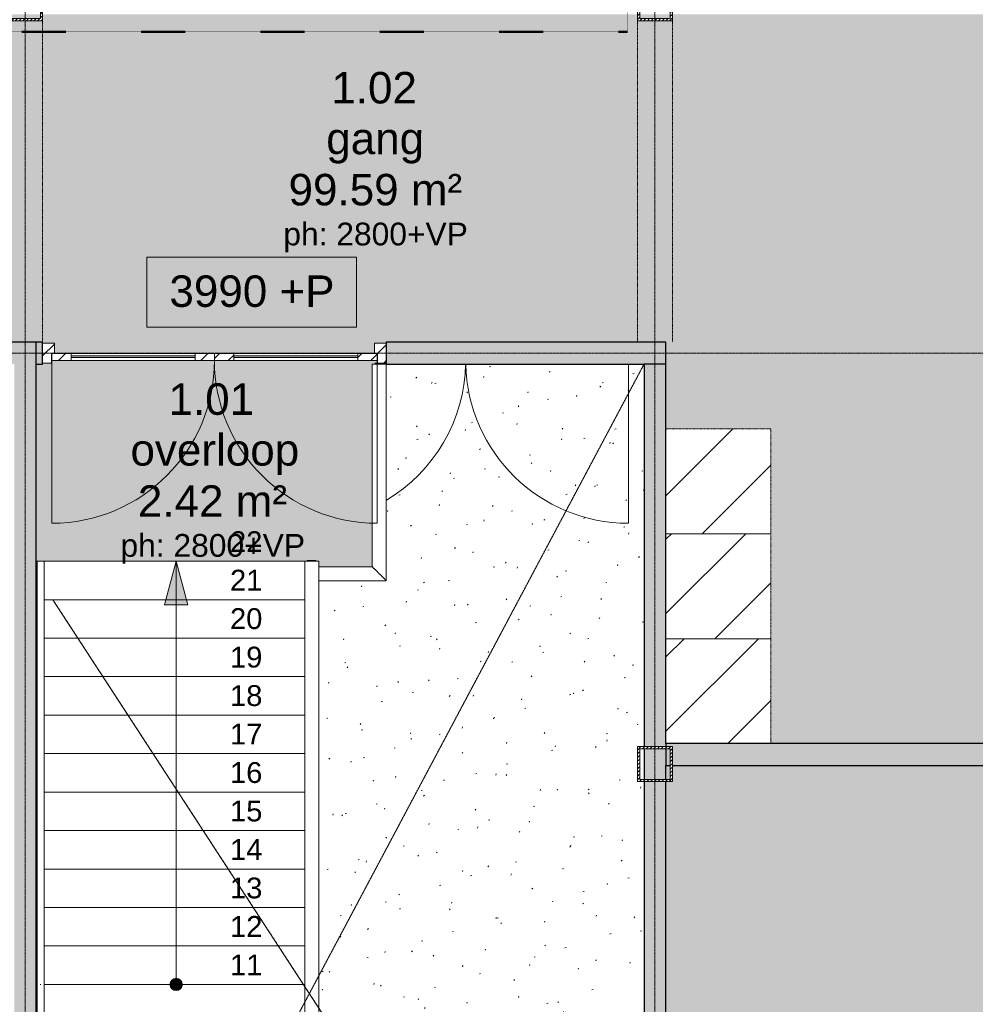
# Model space of a CAD drawing. Header units: millimetres. Extents: x -8912 to 113501, y 3237 to 48799.
# Tile 37 of 137: x 57783 to 63245, y 14376 to 20006. Entities that reach past the tile are written whole.
import ezdxf

# ---------------------------------------------------------------- set-up
doc = ezdxf.new("R2010")
doc.units = ezdxf.units.MM
for name, pattern in [('Hidden', [7.14375, 4.7625, -2.38125]), ('THO_brandwerende scheiding 30 min', [1.9, 0.7, -1.2]), ('THO_hhidden', [2.5, 1.5, -1]), ('THO_stramienlijn', [20, 17, -1.5, 0, -1.5])]:
    doc.linetypes.add(name, pattern=pattern)
for name, color, linetype, lineweight in [('A-AREA-IDEN', 7, 'Continuous', 13), ('A-AREA-PATT', 7, 'Continuous', 13), ('A-DETL-GENF', 7, 'Continuous', 13), ('A-DOOR', 7, 'Continuous', 13), ('A-FLOR-HRAL', 7, 'Continuous', 13), ('A-GENM', 7, 'Continuous', 13), ('A-WALL', 7, 'Continuous', 25), ('A-WALL-PATT', 7, 'Continuous', 25), ('G-ANNO-DIMS', 7, 'Continuous', 13), ('I-WALL', 7, 'Continuous', 18), ('S-COLS', 7, 'Continuous', 13), ('S-GRID', 7, 'Continuous', 13), ('S-STRS', 7, 'Continuous', 13), ('S-STRS-ANNO', 7, 'Continuous', 13)]:
    doc.layers.add(name, color=color, linetype=linetype, lineweight=lineweight)
doc.layers.add('A-DETL', color=7, linetype='Continuous', lineweight=13, true_color=0x00a600)
doc.layers.add('A-DETL-MBND', color=9, linetype='Continuous', lineweight=13, true_color=0x808080)
doc.styles.add('Arial', font='arial.ttf', dxfattribs={"height": 119.0625})
doc.styles.add('Arial_2', font='arial.ttf', dxfattribs={"height": 180})
doc.styles.add('Arial_5', font='arial.ttf', dxfattribs={"height": 130})
pattern_1 = [(225, (34781.636, 18043), (45.25483, -45.25483), [])]

# ---------------------------------------------------------------- blocks, each defined once
blk = doc.blocks.new('NLRS_33_GM_WPB_vloeropening schacht rechthoek met hap_gen_tho - 3475x6537_5-2434468-01 1e verdieping _plotview_')
at = {"layer": 'A-GENM'}
for p, q in [((0, 0), (3475, 6537.5)), ((3475, 0), (96, 5190))]:
    blk.add_line(p, q, dxfattribs=at)
at = {"layer": 'A-GENM', "linetype": 'THO_hhidden'}
for p, q in [((0, 0), (3475, 6537.5)), ((96, 5190), (3475, 0))]:
    blk.add_line(p, q, dxfattribs=at)
blk = doc.blocks.new('NLRS_32_DO_UN_deur_gen_tho - deur met glasvlak_ linksdraaiend-1905430-01 1e verdieping _plotview_')
at = {"layer": 'A-DETL-MBND'}
blk.add_arc((465, 0), 930, 120.8446, 178.7952, dxfattribs=at)
blk = doc.blocks.new('NLRS_32_DO_UN_deur_gen_tho - deur met glasvlak_ rechtsdraaiend-1905435-01 1e verdieping _plotview_')
at = {"layer": 'A-DETL-MBND'}
blk.add_line((-465, 19.5), (-465, 930), dxfattribs=at)
blk.add_arc((-465, 0), 930, 1.2048, 90, dxfattribs=at)
blk = doc.blocks.new('NLRS_32_DO_WPB_binnen deurkozijn hout_gen_tho - dubbele deur met glas-1905428-01 1e verdieping _plotview_')
at = {"layer": 'A-DOOR'}
h = blk.add_hatch(dxfattribs=at)
h.set_pattern_fill('FP_60', color=256, style=0, pattern_type=2)
h.set_pattern_definition(pattern_1)
h.paths.add_polyline_path([(-965.2, 0), (-982, 0), (-982, -114), (-915, -114), (-915, -54), (-932, -54), (-932, 0)])
at = {"layer": 'A-GENM'}
h = blk.add_hatch(dxfattribs=at)
h.set_pattern_fill('FP_60', color=256, style=0, pattern_type=2)
h.set_pattern_definition(pattern_1)
h.paths.add_polyline_path([(982, 0), (932, 0), (932, -54), (915, -54), (915, -114), (982, -114)])
at = {"layer": 'A-DOOR'}
for p, q in [((-932, 0), (-982, 0)), ((-932, -54), (-932, 0)), ((932, -54), (932, 0)), ((932, 0), (982, 0)), ((-930, -54), (-932, -54)), ((-915, -114), (-915, -54)), ((915, -114), (915, -54)), ((930, -54), (932, -54)), ((-982, -114), (-915, -114)), ((982, -114), (915, -114))]:
    blk.add_line(p, q, dxfattribs=at)
blk = doc.blocks.new('NLRS_32_DO_UN_deur_gen_tho - deur met glasvlak_ linksdraaiend-V58-01 1e verdieping _plotview_')
at = {"layer": 'A-GENM'}
h = blk.add_hatch(dxfattribs=at)
h.set_pattern_fill('FP_61', color=256, style=0, pattern_type=2)
h.set_pattern_definition([(225, (34316.636, 18057), (45.25483, -45.25483), [])])
h.paths.add_polyline_path([(-355, 0), (-465, 0), (-465, -40), (-355, -40), (-355, -11.5)])
h.paths.add_polyline_path([(399.4, 0), (355, 0), (355, -40), (465, -40), (465, 0)])
at = {"layer": 'A-DETL-GENF'}
for p, q in [((465, 0), (465, 930)), ((-465, 0), (465, 0)), ((-465, -40), (-465, 0)), ((-465, -40), (465, -40)), ((465, -40), (465, 0))]:
    blk.add_line(p, q, dxfattribs=at)
blk.add_arc((465, 0), 930, 90, 180, dxfattribs=at)
at = {"layer": 'A-GENM', "lineweight": 18}
for p, q in [((-355, 0), (-465, 0)), ((-465, 0), (-465, -40)), ((-355, -40), (-355, 0)), ((465, 0), (355, 0)), ((355, 0), (355, -40)), ((465, -40), (465, 0)), ((-465, -40), (-355, -40)), ((355, -40), (465, -40))]:
    blk.add_line(p, q, dxfattribs=at)
at = {"layer": 'A-GENM'}
for p, q in [((355, 0), (-355, 0)), ((-197.9, 0), (-355, 0)), ((-355, 0), (224, 0)), ((355, -40), (-355, -40)), ((-197.9, -40), (-355, -40)), ((-355, -40), (224, -40))]:
    blk.add_line(p, q, dxfattribs=at)
blk = doc.blocks.new('NLRS_32_DO_UN_deur_gen_tho - deur met glasvlak_ rechtsdraaiend-V59-01 1e verdieping _plotview_')
at = {"layer": 'A-GENM'}
h = blk.add_hatch(dxfattribs=at)
h.set_pattern_fill('FP_62', color=256, style=0, pattern_type=2)
h.set_pattern_definition([(225, (35246.636, 18057), (45.25483, -45.25483), [])])
h.paths.add_polyline_path([(465, 0), (355, 0), (355, -40), (465, -40), (465, -11.5)])
h.paths.add_polyline_path([(-465, 0), (-465, -40), (-355, -40), (-355, 0)])
at = {"layer": 'A-DETL-GENF'}
for p, q in [((-465, 0), (-465, 930)), ((-465, 0), (465, 0)), ((-465, -40), (-465, 0)), ((-465, -40), (465, -40)), ((465, -40), (465, 0))]:
    blk.add_line(p, q, dxfattribs=at)
blk.add_arc((-465, 0), 930, 360, 90, dxfattribs=at)
at = {"layer": 'A-GENM', "lineweight": 18}
for p, q in [((-355, 0), (-465, 0)), ((-465, 0), (-465, -40)), ((-355, -40), (-355, 0)), ((465, 0), (355, 0)), ((355, 0), (355, -40)), ((465, -40), (465, 0)), ((-465, -40), (-355, -40)), ((355, -40), (465, -40))]:
    blk.add_line(p, q, dxfattribs=at)
at = {"layer": 'A-GENM'}
for p, q in [((-355, 0), (355, 0)), ((355, 0), (-224, 0)), ((197.9, 0), (355, 0)), ((355, -40), (-355, -40)), ((355, -40), (-224, -40)), ((355, -40), (-224, -40)), ((197.9, -40), (355, -40)), ((197.9, -40), (355, -40))]:
    blk.add_line(p, q, dxfattribs=at)
blk = doc.blocks.new('NLRS_32_DO_UN_glasvlakvulling_gen_tho - enkelglas-1905434-01 1e verdieping _plotview_')
at = {"layer": 'A-GENM', "true_color": 0xd7e6e6}
blk.add_hatch(color=254, dxfattribs=at).paths.add_polyline_path([(-99.6, -31), (-355, -31), (-355, -41), (355, -41), (355, -31), (-16.4, -31)])
at = {"layer": 'A-GENM', "lineweight": 18}
for p, q in [((355, -31), (-355, -31)), ((-355, -31), (-355, -41)), ((-355, -41), (355, -41)), ((355, -41), (355, -31))]:
    blk.add_line(p, q, dxfattribs=at)
blk = doc.blocks.new('NLRS_28_SCO_UN_koker_gen_bcb - K200_200_12_5-V129-01 1e verdieping _plotview_')
at = {"layer": 'S-COLS'}
h = blk.add_hatch(dxfattribs=at)
h.set_pattern_fill('FP_132', color=256, style=0, pattern_type=2)
h.set_pattern_definition([(45, (-37299.636, -20100.032), (-21.213203, 21.213203), []), (45, (-37299.636, -20079.032), (-21.213203, 21.213203), [])])
h.paths.add_polyline_path([(-55.9, -100), (100, -100), (100, 100), (-100, 100), (-100, -100)])
h.paths.add_polyline_path([(-87.5, -87.5), (-87.5, 87.5), (87.5, 87.5), (87.5, -87.5), (-55.9, -87.5)])
at = {"layer": 'S-COLS', "lineweight": 18}
for p, q in [((-100, 100), (100, 100)), ((-100, -100), (-100, 100)), ((-87.5, 87.5), (-87.5, -87.5)), ((87.5, 87.5), (-87.5, 87.5)), ((87.5, -87.5), (87.5, 87.5)), ((100, 100), (100, -100)), ((100, -100), (-100, -100)), ((-87.5, -87.5), (87.5, -87.5))]:
    blk.add_line(p, q, dxfattribs=at)
blk = doc.blocks.new('NLRS_28_SCO_UN_koker_gen_bcb - K200_200_12_5-V130-01 1e verdieping _plotview_')
at = {"layer": 'S-COLS'}
h = blk.add_hatch(dxfattribs=at)
h.set_pattern_fill('FP_133', color=256, style=0, pattern_type=2)
h.set_pattern_definition([(45, (-33699.636, -20100.032), (-21.213203, 21.213203), []), (45, (-33699.636, -20079.032), (-21.213203, 21.213203), [])])
h.paths.add_polyline_path([(100, -100), (100, 100), (-100, 100), (-100, -100)])
h.paths.add_polyline_path([(87.5, -87.5), (-87.5, -87.5), (-87.5, 87.5), (87.5, 87.5)])
at = {"layer": 'S-COLS', "lineweight": 18}
for p, q in [((-100, 100), (100, 100)), ((-100, -100), (-100, 100)), ((-87.5, 87.5), (-87.5, -87.5)), ((87.5, 87.5), (-87.5, 87.5)), ((87.5, -87.5), (87.5, 87.5)), ((100, 100), (100, -100)), ((100, -100), (-100, -100)), ((-87.5, -87.5), (87.5, -87.5))]:
    blk.add_line(p, q, dxfattribs=at)
blk = doc.blocks.new('Railing - 50x12mm-2379751-01 1e verdieping _plotview_')
at = {"layer": 'A-FLOR-HRAL'}
for p, q in [((-25, 2), (-25, 6)), ((-25, 6), (25, 6)), ((25, 6), (25, 2))]:
    blk.add_line(p, q, dxfattribs=at)
blk = doc.blocks.new('Railing - 50x12mm-2430714-01 1e verdieping _plotview_')
at = {"layer": 'A-FLOR-HRAL'}
for p, q in [((-25, -6), (-25, -2)), ((-25, -6), (25, -6)), ((25, -2), (25, -6))]:
    blk.add_line(p, q, dxfattribs=at)
blk = doc.blocks.new('Railing - Railing-2349052-01 1e verdieping _plotview_')
at = {"rotation": 180}
for name, p in [('Railing - 50x12mm-2430714-01 1e verdieping _plotview_', (35336.7, 16908)), ('Railing - 50x12mm-2379751-01 1e verdieping _plotview_', (35336.7, 11612))]:
    blk.add_blockref(name, p, dxfattribs=at)
blk = doc.blocks.new('Top Rail Type - Top Rail_Internal_-2349066-01 1e verdieping _plotview_')
at = {"layer": 'A-FLOR-HRAL'}
for p, q in [((35297.3, 16910), (35297.3, 14490)), ((35377.3, 14490), (35377.3, 16910)), ((35297.3, 14490), (35297.3, 14270)), ((35377.3, 14270), (35377.3, 14490)), ((35297.3, 14270), (35297.3, 13810)), ((35377.3, 13810), (35377.3, 14270)), ((35297.3, 13810), (35297.3, 13590)), ((35377.3, 13590), (35377.3, 13810)), ((35297.3, 13590), (35297.3, 11610)), ((35377.3, 11610), (35377.3, 13590))]:
    blk.add_line(p, q, dxfattribs=at)
for points, knots in [([(35297.3, 16910), (35297.4, 16910), (35298, 16910), (35301, 16910), (35305.8, 16910), (35313.3, 16910), (35321.9, 16910), (35330.6, 16910), (35335.1, 16910), (35337.3, 16910)], [0, 0, 0, 0, 0.142857, 0.285714, 0.428571, 0.571429, 0.785714, 0.892857, 1, 1, 1, 1]), ([(35337.3, 16910), (35340.4, 16910), (35346.3, 16910), (35354.9, 16910), (35362.5, 16910), (35369.9, 16910), (35374.7, 16910), (35377, 16910), (35377.3, 16910), (35377.3, 16910)], [0, 0, 0, 0, 0.142857, 0.285714, 0.428571, 0.571429, 0.785714, 0.892857, 1, 1, 1, 1]), ([(35337.3, 14258.8), (35331.4, 14258.8), (35319.4, 14259.6), (35308, 14262.1), (35302.8, 14264.3), (35300.8, 14265.4), (35298.3, 14267.2), (35297.3, 14268.7), (35297.3, 14270)], [0, 0, 0, 0, 0.285714, 0.571429, 0.678571, 0.732143, 0.785714, 1, 1, 1, 1]), ([(35377.3, 14270), (35377.3, 14269.1), (35376.7, 14267.5), (35373.7, 14265.1), (35368.9, 14263), (35361.4, 14260.9), (35350.8, 14259.2), (35341.8, 14258.8), (35337.3, 14258.8)], [0, 0, 0, 0, 0.142857, 0.285714, 0.428571, 0.571429, 0.785714, 1, 1, 1, 1]), ([(35337.3, 13578.8), (35331.4, 13578.8), (35319.4, 13579.6), (35308, 13582.1), (35302.8, 13584.3), (35300.8, 13585.4), (35298.3, 13587.2), (35297.3, 13588.8), (35297.3, 13590)], [0, 0, 0, 0, 0.285714, 0.571429, 0.678571, 0.732143, 0.785714, 1, 1, 1, 1]), ([(35377.3, 13590), (35377.3, 13589.2), (35376.7, 13587.5), (35373.7, 13585.1), (35368.9, 13583), (35361.4, 13580.9), (35350.8, 13579.2), (35341.8, 13578.8), (35337.3, 13578.8)], [0, 0, 0, 0, 0.142857, 0.285714, 0.428571, 0.571429, 0.785714, 1, 1, 1, 1]), ([(35337.3, 11610), (35334.3, 11610), (35328.4, 11610), (35319.8, 11610), (35312.2, 11610), (35304.7, 11610), (35300, 11610), (35297.7, 11610), (35297.4, 11610), (35297.3, 11610)], [0, 0, 0, 0, 0.142857, 0.285714, 0.428571, 0.571429, 0.785714, 0.892857, 1, 1, 1, 1]), ([(35377.3, 11610), (35377.3, 11610), (35376.7, 11610), (35373.7, 11610), (35368.9, 11610), (35361.4, 11610), (35352.8, 11610), (35344.1, 11610), (35339.6, 11610), (35337.3, 11610)], [0, 0, 0, 0, 0.142857, 0.285714, 0.428571, 0.571429, 0.785714, 0.892857, 1, 1, 1, 1])]:
    blk.add_open_spline(points, degree=3, knots=knots, dxfattribs=at)
blk = doc.blocks.new('Top Rail Type - Top Rail_Internal_-V189-01 1e verdieping _plotview_')
at = {"layer": 'A-FLOR-HRAL'}
for p, q in [((35297.3, 14270), (35297.3, 16910)), ((35377.3, 14270), (35377.3, 16910)), ((35297.3, 13590), (35297.3, 14270)), ((35377.3, 13590), (35377.3, 14270)), ((35297.3, 11610), (35297.3, 13590)), ((35377.3, 11610), (35377.3, 13590))]:
    blk.add_line(p, q, dxfattribs=at)
blk = doc.blocks.new('Top Rail Type - Top Rail_Internal_-2349082-01 1e verdieping _plotview_')
at = {"layer": 'A-FLOR-HRAL'}
for p, q in [((33767.5, 16910), (33767.5, 14510)), ((33807.5, 14510), (33807.5, 16910)), ((33767.5, 14490), (33767.5, 13810)), ((33807.5, 13810), (33807.5, 14490)), ((33767.5, 13810), (33767.5, 13597.5)), ((33807.5, 13597.5), (33807.5, 13810)), ((33767.5, 13597.5), (33767.5, 11610)), ((33807.5, 11610), (33807.5, 13597.5))]:
    blk.add_line(p, q, dxfattribs=at)
at = {"layer": 'A-FLOR-HRAL', "flags": 128}
for points in [[(33785.8, 16910), (33787.5, 16910), (33789.3, 16910)], [(33789.3, 11610), (33787.5, 11610), (33785.8, 11610)]]:
    blk.add_lwpolyline(points, dxfattribs=at)
at = {"layer": 'A-FLOR-HRAL'}
for points in [[(33789.3, 14490.1), (33788.7, 14490), (33787.5, 14490), (33786.4, 14490), (33785.8, 14490.1)], [(33789.3, 13590), (33788.7, 13590), (33787.5, 13590), (33786.4, 13590), (33785.8, 13590)]]:
    blk.add_open_spline(points, degree=3, dxfattribs=at)
blk = doc.blocks.new('Top Rail Type - Top Rail_Internal_-V190-01 1e verdieping _plotview_')
at = {"layer": 'A-FLOR-HRAL'}
for p, q in [((33767.5, 16910), (33807.5, 16910)), ((33767.5, 14490), (33767.5, 16910)), ((33807.5, 14490), (33807.5, 16910)), ((33767.5, 13590), (33767.5, 14490)), ((33807.5, 13590), (33807.5, 14490)), ((33767.5, 11610), (33767.5, 13590)), ((33807.5, 11610), (33807.5, 13590)), ((33767.5, 11610), (33807.5, 11610))]:
    blk.add_line(p, q, dxfattribs=at)
blk = doc.blocks.new('NLRS_01_GM_WPB_dummy placeholder_gen_tho - kast 600x600x2100-V213-01 1e verdieping _plotview_')
at = {"layer": 'A-GENM', "true_color": 0x808080}
h = blk.add_hatch(dxfattribs=at)
h.set_pattern_fill('FP_186', color=8, style=0, pattern_type=2)
h.set_pattern_definition([(225, (37662.14, 16166.87), (212.132, -212.132), [])])
h.paths.add_polyline_path([(-300, 300), (-300, -300), (300, -300), (300, 300)])
at = {"layer": 'A-GENM', "linetype": 'THO_hhidden'}
for p, q in [((300, 300), (-300, 300)), ((-300, 300), (-300, -300)), ((300, -300), (300, 300)), ((-300, -300), (300, -300))]:
    blk.add_line(p, q, dxfattribs=at)
blk = doc.blocks.new('NLRS_01_GM_WPB_dummy placeholder_gen_tho - kast 600x600x2100-V214-01 1e verdieping _plotview_')
at = {"layer": 'A-GENM', "true_color": 0x808080}
h = blk.add_hatch(dxfattribs=at)
h.set_pattern_fill('FP_187', color=8, style=0, pattern_type=2)
h.set_pattern_definition([(225, (37662.14, 16766.87), (212.132, -212.132), [])])
h.paths.add_polyline_path([(-300, 300), (-300, -300), (300, -300), (300, 300)])
at = {"layer": 'A-GENM', "linetype": 'THO_hhidden'}
for p, q in [((300, 300), (-300, 300)), ((-300, 300), (-300, -300)), ((300, -300), (300, 300)), ((-300, -300), (300, -300))]:
    blk.add_line(p, q, dxfattribs=at)
blk = doc.blocks.new('NLRS_01_GM_WPB_dummy placeholder_gen_tho - kast 600x600x2100-V215-01 1e verdieping _plotview_')
at = {"layer": 'A-GENM', "true_color": 0x808080}
h = blk.add_hatch(dxfattribs=at)
h.set_pattern_fill('FP_188', color=8, style=0, pattern_type=2)
h.set_pattern_definition([(225, (37662.14, 17366.87), (212.132, -212.132), [])])
h.paths.add_polyline_path([(-300, 300), (-300, -300), (300, -300), (300, 300)])
at = {"layer": 'A-GENM', "linetype": 'THO_hhidden'}
for p, q in [((300, 300), (-300, 300)), ((-300, 300), (-300, -300)), ((300, -300), (300, 300)), ((-300, -300), (300, -300))]:
    blk.add_line(p, q, dxfattribs=at)
blk = doc.blocks.new('NLRS_28_SCO_UN_koker_gen_bcb - K200_200_12_5-V223-01 1e verdieping _plotview_')
at = {"layer": 'S-COLS'}
for p, q in [((-67.9, 100), (-62.5, 100)), ((-62.5, 87.5), (-67.9, 87.5)), ((-67.9, -87.5), (-62.5, -87.5)), ((-62.5, -100), (-67.9, -100))]:
    blk.add_line(p, q, dxfattribs=at)
blk = doc.blocks.new('NLRS_28_SCO_UN_koker_gen_bcb - K200_200_12_5-V229-01 1e verdieping _plotview_')
at = {"layer": 'S-COLS'}
h = blk.add_hatch(dxfattribs=at)
h.set_pattern_fill('FP_196', color=256, style=0, pattern_type=2)
h.set_pattern_definition([(225, (37299.636, 15750), (21.213203, -21.213203), []), (225, (37299.636, 15729), (21.213203, -21.213203), [])])
h.paths.add_polyline_path([(-100, 100), (-100, -100), (100, -100), (100, 100)])
h.paths.add_polyline_path([(-87.5, 87.5), (87.5, 87.5), (87.5, -87.5), (-87.5, -87.5)])
at = {"layer": 'S-COLS', "lineweight": 18}
for p, q in [((100, 100), (-100, 100)), ((-100, 100), (-100, -100)), ((-87.5, -87.5), (-87.5, 87.5)), ((-87.5, 87.5), (87.5, 87.5)), ((87.5, 87.5), (87.5, -87.5)), ((100, -100), (100, 100)), ((-100, -100), (100, -100)), ((87.5, -87.5), (-87.5, -87.5))]:
    blk.add_line(p, q, dxfattribs=at)
blk = doc.blocks.new('Railing - 50x12mm-V218-01 1e verdieping _plotview_')
at = {"layer": 'A-FLOR-HRAL'}
for p, q in [((-25, 2), (-25, 6)), ((-25, 6), (25, 6)), ((25, 6), (25, 2))]:
    blk.add_line(p, q, dxfattribs=at)
blk = doc.blocks.new('Railing - Railing-2431032-01 1e verdieping _plotview_')
blk.add_blockref('Railing - 50x12mm-V218-01 1e verdieping _plotview_', (35724.6, 18035.5))
blk = doc.blocks.new('Top Rail Type - Top Rail_Internal_-2431219-01 1e verdieping _plotview_')
at = {"layer": 'A-FLOR-HRAL'}
for p, q in [((35684, 18037.5), (35684, 16878.1)), ((35764, 16798.1), (35764, 18037.5)), ((35684, 16878.1), (35377.3, 16878.1)), ((35377.3, 16798.1), (35764, 16798.1))]:
    blk.add_line(p, q, dxfattribs=at)
at = {"layer": 'A-FLOR-HRAL', "flags": 128}
blk.add_lwpolyline([(35684, 18037.5), (35684.9, 18037.5), (35687.5, 18037.5), (35691.7, 18037.5), (35697.3, 18037.5), (35704, 18037.5), (35711.7, 18037.5), (35719.8, 18037.5), (35728.2, 18037.5), (35736.4, 18037.5), (35744, 18037.5), (35750.8, 18037.5), (35756.4, 18037.5), (35760.6, 18037.5), (35763.2, 18037.5), (35764, 18037.5)], dxfattribs=at)
at = {"layer": 'A-FLOR-HRAL'}
blk.add_open_spline([(35684, 16878.1), (35684, 16878.1), (35684.6, 16877.5), (35687.2, 16874.9), (35690.7, 16871.4), (35694.2, 16867.9), (35697.2, 16864.9), (35700.5, 16861.7), (35704, 16858.1), (35707.7, 16854.4), (35711.6, 16850.5), (35715.7, 16846.4), (35719.8, 16842.3), (35724, 16838.1), (35728.2, 16833.9), (35732.4, 16829.8), (35736.4, 16825.7), (35740.3, 16821.8), (35744.1, 16818.1), (35747.6, 16814.6), (35750.8, 16811.3), (35753.8, 16808.3), (35757.3, 16804.8), (35760.8, 16801.3), (35763.4, 16798.7), (35764, 16798.1), (35764, 16798.1)], degree=3, knots=[0, 0, 0, 0, 0.066667, 0.133333, 0.2, 0.233333, 0.266667, 0.3, 0.333333, 0.366667, 0.4, 0.433333, 0.466667, 0.5, 0.533333, 0.566667, 0.6, 0.633333, 0.666667, 0.7, 0.733333, 0.766667, 0.8, 0.866667, 0.933333, 1, 1, 1, 1], dxfattribs=at)
blk = doc.blocks.new('Top Rail Type - Top Rail_Internal_-V231-01 1e verdieping _plotview_')
at = {"layer": 'A-FLOR-HRAL'}
for p, q in [((35684, 18037.5), (35684, 16878.1)), ((35764, 18037.5), (35764, 16798.1)), ((35684, 16878.1), (35377.3, 16878.1)), ((35764, 16798.1), (35377.3, 16798.1))]:
    blk.add_line(p, q, dxfattribs=at)
blk = doc.blocks.new('Spot Elevations - rectangle 1_8mm opaque-1182071-01 1e verdieping _plotview_')
at = {"layer": 'G-ANNO-DIMS', "lineweight": 18}
for p, q in [((6, 3.465), (-6, 3.465)), ((-6, 3.465), (-6, -0.535)), ((6, -0.535), (6, 3.465)), ((-6, -0.535), (6, -0.535))]:
    blk.add_line(p, q, dxfattribs=at)

msp = doc.modelspace()

# ---------------------------------------------------------------- hatches: boundary and pattern name
at = {"layer": 'A-AREA-PATT', "true_color": 0xf6e6fa}
h = msp.add_hatch(color=7, dxfattribs=at)
h.paths.add_polyline_path([(64099.0353158, 15804.3693044), (65929.0353158, 15804.3693044), (65929.0353158, 15861.3693044), (65996.0353158, 15861.3693044), (65996.0353158, 15866.8693044), (67951.5353158, 15866.8693044), (67951.5353158, 17666.8693044), (68551.5353158, 17666.8693044), (68551.5353158, 18966.0111644), (68557.0353158, 18966.0111644), (68557.0353158, 19033.0111644), (68614.0353158, 19033.0111644), (68614.0353158, 19933.0111644), (68557.0353158, 19933.0111644), (68557.0353158, 20000.0111644), (68514.0353158, 20000.0321658), (68514.0353158, 20037.5), (66024.0353158, 20037.5), (66024.0353158, 22073.5), (66029.5353158, 22073.5), (66029.5353158, 22123.5), (66083.5353158, 22123.5), (66083.5353158, 22125.5), (66043.5353158, 22125.5), (66043.5353158, 23055.5), (66083.5353158, 23055.5), (66083.5353158, 23057.5), (66029.5353158, 23057.5), (66029.5353158, 23107.5), (66024.0353158, 23107.5), (66024.0353158, 25090.25), (66029.5353158, 25090.25), (66029.5353158, 25140.25), (66083.5353158, 25140.25), (66083.5353158, 25142.25), (66043.5353158, 25142.25), (66043.5353158, 26072.25), (66083.5353158, 26072.25), (66083.5353158, 26074.25), (66029.5353158, 26074.25), (66029.5353158, 26124.25), (66024.0353158, 26124.25), (66024.0353158, 28200), (67226.5353158, 28200), (67226.5353158, 28201.5), (67961.5353158, 28201.5), (67961.5353158, 28200), (68714.0353158, 28200.0209407), (68714.0353158, 28162.5), (72114.0353158, 28162.5), (72114.0353158, 28200.0209407), (72314.0353158, 28200.0209407), (72314.0353158, 28162.5), (75714.0353158, 28162.5), (75714.0353158, 28200.0209407), (75757.0353158, 28200.0209407), (75757.0353158, 28266.9999392), (75814.0353158, 28266.9999392), (75814.0353158, 29166.9999392), (75757.0353158, 29166.9999392), (75757.0353158, 29233.9999392), (75751.5353158, 29233.9999392), (75751.5353158, 30037.5), (65656.8880595, 30037.5), (65656.8880595, 30100), (64256.8880595, 30100), (64256.8880595, 30037.5), (54276.5353158, 30037.5), (54276.5353158, 29234), (54271.0353158, 29234), (54271.0353158, 29167), (54214.0353158, 29167), (54214.0353158, 28267), (54271.0353158, 28267), (54271.0353158, 28200.0208799), (54314.0353158, 28200), (54314.0353158, 28162.5), (57714.0353158, 28162.5), (57714.0353158, 28200.0208799), (57914.0353158, 28200.0208799), (57914.0353158, 28162.5), (61314.0353158, 28162.5), (61314.0353158, 28200.0208799), (61514.0353158, 28200.0208799), (61514.0353158, 28162.5), (64004.0353158, 28162.5), (64004.0353158, 26124.25), (63998.5353158, 26124.25), (63998.5353158, 26074.25), (63944.5353158, 26074.25), (63944.5353158, 26072.25), (63984.5353158, 26072.25), (63984.5353158, 25142.25), (63944.5353158, 25142.25), (63944.5353158, 25140.25), (63998.5353158, 25140.25), (63998.5353158, 25090.25), (64004.0353158, 25090.25), (64004.0353158, 23107.5), (63998.5353158, 23107.5), (63998.5353158, 23057.5), (63944.5353158, 23057.5), (63944.5353158, 23055.5), (63984.5353158, 23055.5), (63984.5353158, 22125.5), (63944.5353158, 22125.5), (63944.5353158, 22123.5), (63998.5353158, 22123.5), (63998.5353158, 22073.5), (64004.0353158, 22073.5), (64004.0353158, 20037.5), (61514.0353158, 20037.4999392), (61514.0353158, 20000.032105), (61314.0353158, 20000.032105), (61314.0353158, 20037.5), (57914.0353158, 20037.5), (57914.0353158, 20000.032105), (57714.0353158, 20000.032105), (57714.0353158, 20037.5), (54314.0353158, 20037.5), (54314.0353158, 20000.032105), (54271.0353158, 20000.0112251), (54271.0353158, 19933.0112251), (54214.0353158, 19933.0112251), (54214.0353158, 19033.0112251), (54271.0353158, 19033.0112251), (54271.0353158, 18966.0112251), (54276.5353158, 18966.0112251), (54276.5353158, 18162.5), (54314.0353158, 18162.5), (54314.0353158, 18100), (55714.0353158, 18100), (55714.0353158, 18162.5), (57914.0353158, 18162.5), (57914.0353158, 18157), (57981.0353158, 18157), (57981.0353158, 18100), (59811.0353158, 18100), (59811.0353158, 18157), (59878.0353158, 18157), (59878.0353158, 18162.5), (61476.5353158, 18162.5), (61476.5353158, 17666.8693044), (62076.5353158, 17666.8693044), (62076.5353158, 15866.8693044), (64032.0353158, 15866.8693044), (64032.0353158, 15861.3693044), (64099.0353158, 15861.3693044)])
h.paths.add_polyline_path([(65682.653845, 17066.8693044), (63619.0353158, 17066.8693044), (63619.0353158, 18266.8693044), (66409.0353158, 18266.8693044), (66409.0353158, 17066.8693044), (66058.8736123, 17066.8693044)])
h.paths.add_polyline_path([(61428.2416161, 20012.532105), (61501.5353158, 20012.532105), (61501.5353158, 20037.4999392), (61326.5353158, 20037.5), (61326.5353158, 20012.532105), (61414.0353158, 20012.532105)])
h.paths.add_polyline_path([(57726.5353158, 20012.532105), (57901.5353158, 20012.532105), (57901.5353158, 20037.5), (57726.5353158, 20037.5)])
h.paths.add_polyline_path([(54301.5353158, 20012.532105), (54301.5353158, 20037.5), (54276.5353158, 20037.5), (54276.5353158, 20012.532105)])
h.paths.add_polyline_path([(68549.7226902, 20012.5321658), (68551.5353158, 20012.5321658), (68551.5353158, 20037.5), (68526.5353158, 20037.5), (68526.5353158, 20012.5321658)])
h.paths.add_polyline_path([(63944.5353158, 22140.5), (63944.5353158, 23040.5), (63941.5353158, 23040.5), (63941.5353158, 22140.5)])
h.paths.add_polyline_path([(66083.5353158, 22140.5), (66086.5353158, 22140.5), (66086.5353158, 23040.5), (66083.5353158, 23040.5)])
h.paths.add_polyline_path([(63941.5353158, 25157.25), (63944.5353158, 25157.25), (63944.5353158, 26057.25), (63941.5353158, 26057.25), (63941.5353158, 25832.9106568)])
h.paths.add_polyline_path([(66083.5353158, 25157.25), (66086.5353158, 25157.25), (66086.5353158, 26057.25), (66083.5353158, 26057.25), (66083.5353158, 25249.8037543)])
h.paths.add_polyline_path([(61476.5353158, 28162.5), (61501.5353158, 28162.5), (61501.5353158, 28187.5208799), (61326.5353158, 28187.5208799), (61326.5353158, 28162.5), (61414.0353158, 28162.5)])
h.paths.add_polyline_path([(75751.5353158, 28162.5), (75751.5353158, 28187.5209407), (75726.5353158, 28187.5209407), (75726.5353158, 28162.5)])
h.paths.add_polyline_path([(57901.5353158, 28162.5), (57901.5353158, 28187.5208799), (57726.5353158, 28187.5208799), (57726.5353158, 28162.5)])
h.paths.add_polyline_path([(72301.5353158, 28162.5), (72301.5353158, 28187.5209407), (72126.5353158, 28187.5209407), (72126.5353158, 28162.5)])
h.paths.add_polyline_path([(54301.5353158, 28162.5), (54301.5353158, 28187.5208799), (54276.5353158, 28187.5208799), (54276.5353158, 28162.5)])
h.paths.add_polyline_path([(68701.5353158, 28162.5), (68701.5353158, 28187.5209407), (68546.5353158, 28187.5209407), (68546.5353158, 28162.5), (68676.5359307, 28162.5)])
h.paths.add_polyline_path([(67891.3404525, 28206.5), (67888.6771263, 28209), (67892.369833, 28207.5750321)])
h.paths.add_polyline_path([(67310.7164249, 28204), (67301.1036467, 28205.0448705), (67294.5864211, 28206.5), (67299.8703833, 28208.5798247), (67301.1036467, 28207.626292), (67306.4840599, 28208.3048714), (67319.1811549, 28209), (67885.046864, 28207.9337606), (67891.3404525, 28206.5), (67885.046864, 28204.5885316), (67881.5865717, 28205.1502384), (67872.6538946, 28204.6959378), (67871.2495773, 28204.8117748), (67865.5549835, 28204), (67311.4313755, 28204)])
h.paths.add_polyline_path([(67809.0353158, 28321.5), (67738.3246377, 28392.2106781), (67759.0353158, 28408.1025404), (67783.1534113, 28418.0925826), (67809.0353158, 28421.5), (67834.9172203, 28418.0925826), (67859.0353158, 28408.1025404), (67879.7459939, 28392.2106781), (67810.9273674, 28323.3920516)])
h.paths.add_polyline_path([(67809.0353158, 28221.5), (67783.1534113, 28224.9074174), (67759.0353158, 28234.8974596), (67738.3246377, 28250.7893219), (67809.0353158, 28321.5), (67879.7459939, 28250.7893219), (67859.0353158, 28234.8974596), (67834.9172203, 28224.9074174)])
h.paths.add_polyline_path([(67357.2403966, 28271.5), (67270.6378562, 28321.5), (67357.2403966, 28371.5), (67357.2403966, 28323.3920516)])
h = msp.add_hatch(color=7, dxfattribs=at)
h.paths.add_polyline_path([(59656.1045043, 16878.1091055), (59798.426081, 16878.1091055), (59799.3001769, 18037.4998707), (59814.0353158, 18037.4998707), (59814.0353158, 18041.4998707), (59839.0353158, 18041.4998707), (59838.4260794, 18043), (59828.0353158, 18043), (59828.0353158, 18097), (59826.0353158, 18097), (59826.0353158, 18057), (57966.0353158, 18057), (57966.0353158, 18097), (57964.0353158, 18097), (57964.0353158, 18043), (57914.0353158, 18043), (57914.0353158, 18037.5), (57876.5353158, 18037.5), (57876.5353158, 16909.9998099), (59426.1353158, 16909.9998099), (59426.1353158, 16913.9998099), (59476.1353158, 16913.9998099), (59476.6841427, 16909.9998099), (59491.7445506, 16909.9998099), (59491.7445506, 16878.1091055), (59645.0853328, 16878.1091055)])
h.paths.add_polyline_path([(59582.4847738, 18097), (59811.0353158, 18097), (59811.0353158, 18100), (57981.0353158, 18100), (57981.0353158, 18097), (59114.0353158, 18097)])
h = msp.add_hatch(color=7, dxfattribs=at)
h.paths.add_polyline_path([(65017.3467149, 11499.9998099), (67951.5353158, 11499.9998099), (67951.5353158, 15099.9998099), (68551.5353158, 15099.9998099), (68551.5353158, 15649.9998099), (68514.0353158, 15649.9998099), (68514.0353158, 15741.8693044), (65996.0353158, 15741.8693044), (65996.0353158, 15747.3693044), (65946.0353158, 15747.3693044), (65946.0353158, 15801.3693044), (65944.0353158, 15801.3693044), (65944.0353158, 15761.3693044), (64084.0353158, 15761.3693044), (64084.0353158, 15801.3693044), (64082.0353158, 15801.3693044), (64082.0353158, 15747.3693044), (64032.0353158, 15747.3693044), (64032.0353158, 15741.8693044), (61514.0353158, 15741.8693044), (61514.0353158, 15649.9998099), (61476.5353158, 15649.9998099), (61476.5353158, 11500.0321658), (62356.1181943, 11499.9998099)])
h.paths.add_polyline_path([(68551.5353158, 15662.4998099), (68551.5353158, 15741.8693044), (68526.5353158, 15741.8693044), (68526.5353158, 15662.4998099)])
h.paths.add_polyline_path([(61476.5353158, 15662.4998099), (61501.5353158, 15662.4998099), (61501.5353158, 15741.8693044), (61476.5353158, 15741.8693044)])
h.paths.add_polyline_path([(64988.7682892, 15801.3693044), (65929.0353158, 15801.3693044), (65929.0353158, 15804.3693044), (64099.0353158, 15804.3693044), (64099.0353158, 15801.3693044), (64904.0353158, 15801.3693044)])
at = {"layer": 'A-DETL-MBND'}
h = msp.add_hatch(dxfattribs=at)
h.set_pattern_fill('FP_151', color=256, style=0, pattern_type=2)
h.set_pattern_definition([(17, (24114.4, 0), (103.1498, 319.3104), [6.706, -319.694, 6.706, -178.094, -268.8]), (17, (24114.4, 0), (103.1498, 319.3104), [-511.2, 6.706, -262.094]), (48, (24114.4, 0), (-73.6623, 324.6873), [6.706, -316.494, 6.706, -322.894, -265.6]), (48, (24114.4, 0), (-73.6623, 324.6873), [-652.8, 6.706, -258.894]), (71, (24114.4, 0), (-191.6463, 269.0523), [6.706, -313.294, 6.706, -185.294, -263.2]), (71, (24114.4, 0), (-191.6463, 269.0523), [-512, 6.706, -256.494])])
h.paths.add_polyline_path([(59366.7445506, 11499.9998707), (61351.5353158, 11500.0321658), (61351.5353158, 15649.9998099), (61314.0353158, 15649.9998099), (61314.0353158, 15849.9998099), (61351.5353158, 15849.9998099), (61351.535225, 18037.4998707), (59878.426081, 18037.4998707), (59878.426081, 16798.1091055), (59491.7445506, 16797.616033), (59490.7416671, 11609.9998099), (59476.1353158, 11609.9998099), (59476.1353158, 11605.9998099), (59426.1353158, 11605.9998099), (59426.1353158, 11609.9998099), (57876.5353158, 11609.9998099), (57876.5353158, 11500.0321658), (59362.2361087, 11499.9998707)])
h.paths.add_polyline_path([(61351.5353158, 15662.4998099), (61351.5353158, 15837.4998099), (61326.5353158, 15837.4998099), (61326.5353158, 15662.4998099)])
at = {"layer": 'A-WALL-PATT', "lineweight": 18, "true_color": 0xafafaf}
h = msp.add_hatch(color=253, dxfattribs=at)
h.paths.add_polyline_path([(57751.5353158, 18037.5), (57876.5353158, 18037.5), (57876.5353158, 18162.5), (55714.0353158, 18162.5), (55714.0353158, 18037.5), (57698.9682833, 18037.5)])
h.paths.add_polyline_path([(54276.5353158, 18037.5), (54314.0353158, 18037.5), (54314.0353158, 18162.5), (54114.0353158, 18162.5), (54114.0353158, 18037.5), (54151.5353158, 18037.5)])
at = {"layer": 'A-WALL-PATT', "lineweight": 18, "true_color": 0xd7e6e6}
h = msp.add_hatch(color=254, dxfattribs=at)
h.paths.add_polyline_path([(61476.5353158, 18037.5), (61476.5353158, 18162.5), (59878.0353158, 18162.5), (59878.0353158, 18037.5), (61351.5353158, 18037.5)])
h.paths.add_polyline_path([(57914.0353158, 18037.5), (57914.0353158, 18162.5), (57876.5353158, 18162.5), (57876.5353158, 18037.5)])
at = {"layer": 'A-WALL-PATT', "lineweight": 18, "true_color": 0xafafaf}
msp.add_hatch(color=253, dxfattribs=at).paths.add_polyline_path([(57876.5333853, 11500.0321658), (57876.5353158, 18037.5), (57751.5353158, 18037.5), (57751.5353158, 11500.0321658), (57865.2950659, 11500.0321658)])
h = msp.add_hatch(color=253, dxfattribs=at)
h.paths.add_polyline_path([(61351.5362693, 11500.0321658), (61476.5353158, 11500.0321658), (61476.5353158, 15649.9998099), (61351.5353158, 15649.9998099), (61351.5353158, 11769.0157213)])
h.paths.add_polyline_path([(61351.5353158, 15662.4998099), (61476.5353158, 15662.4998099), (61476.5353158, 15837.4998099), (61351.5353158, 15837.4998099), (61351.5353158, 15741.8693044)])
h.paths.add_polyline_path([(61351.5353158, 15849.9998099), (61476.5353158, 15849.9998099), (61476.5353158, 18037.5), (61351.5353158, 18037.5), (61351.5353158, 15866.8693044)])
at = {"layer": 'A-WALL-PATT', "lineweight": 18, "true_color": 0xd7e6e6}
h = msp.add_hatch(color=254, dxfattribs=at)
h.paths.add_polyline_path([(68514.0353158, 15741.8693044), (68514.0353158, 15849.9998099), (68551.5353158, 15849.9998099), (68551.5353158, 15866.8693044), (65996.0353158, 15866.8693044), (65996.0353158, 15741.8693044), (67678.5752355, 15741.8693044)])
h.paths.add_polyline_path([(68526.5353158, 15741.8693044), (68551.5353158, 15741.8693044), (68551.5353158, 15837.4998099), (68526.5353158, 15837.4998099)])
h.paths.add_polyline_path([(64032.0353158, 15741.8693044), (64032.0353158, 15866.8693044), (61476.5353158, 15866.8693044), (61476.5353158, 15849.9998099), (61514.0353158, 15849.9998099), (61514.0353158, 15741.8693044), (62356.1181943, 15741.8693044)])
h.paths.add_polyline_path([(61476.5353158, 15741.8693044), (61501.5353158, 15741.8693044), (61501.5353158, 15837.4998099), (61476.5353158, 15837.4998099)])
at = {"layer": 'S-STRS-ANNO'}
for points in [[(58743.5226139, 16659.9998099), (58676.5353158, 16909.9998099), (58609.5480177, 16659.9998099)], [(58676.5353158, 14454.9998099), (58699.0328821, 14463.1882544), (58711.0035872, 14483.9221237), (58706.8462049, 14507.4998099), (58688.5060208, 14522.8890516), (58664.5646108, 14522.8890516), (58646.2244267, 14507.4998099), (58642.0670445, 14483.9221237), (58654.0377495, 14463.1882544)]]:
    msp.add_hatch(color=256, dxfattribs=at).paths.add_polyline_path(points)
h = msp.add_hatch(color=256, dxfattribs=at)
edge = h.paths.add_edge_path()
edge.add_arc((58676.5353158, 14489.9998099), 35, 0, 360)

# ---------------------------------------------------------------- linework, layer by layer
at = {"layer": 'A-DETL', "color": 1, "linetype": 'THO_brandwerende scheiding 30 min', "lineweight": 50, "true_color": 0xff0000}
for p, q in [((61256.5353158, 27942.5000608), (61256.5353158, 19937.4999392)), ((61256.5353158, 19937.4999392), (54094.0353158, 19937.4999392))]:
    msp.add_line(p, q, dxfattribs=at)
at = {"layer": 'A-DETL', "color": 7, "linetype": 'THO_hhidden', "lineweight": 18}
for p, q in [((57914.0353158, 20000.032105), (57914.0353158, 18162.5)), ((61314.0353158, 20000.032105), (61314.0353158, 18162.5)), ((61514.0353158, 20000.032105), (61514.0353158, 18162.5))]:
    msp.add_line(p, q, dxfattribs=at)
at = {"layer": 'A-WALL'}
for p, q in [((57876.5353158, 18037.5), (57876.5353158, 18162.5)), ((61476.5353158, 18037.5), (61351.5353158, 18037.5)), ((61476.5353158, 15866.8693044), (61476.5353158, 15849.9998099)), ((61476.5353158, 15837.4998099), (61476.5353158, 15741.8693044))]:
    msp.add_line(p, q, dxfattribs=at)
at = {"layer": 'I-WALL', "lineweight": 25}
for p, q in [((57914.0353158, 18162.5), (55714.0353158, 18162.5)), ((57914.0353158, 18037.5), (57914.0353158, 18162.5)), ((61476.5353158, 18162.5), (59878.0353158, 18162.5)), ((59878.0353158, 18162.5), (59878.0353158, 18037.5)), ((61476.5353158, 15866.8693044), (61476.5353158, 18162.5)), ((57876.5353158, 11500.0321658), (57876.5353158, 18037.5)), ((57876.5353158, 18037.5), (57914.0353158, 18037.5)), ((59878.0353158, 18037.5), (61351.5353158, 18037.5)), ((61351.5353158, 18037.5), (61351.5353158, 15849.9998099)), ((61351.5353158, 15837.4998099), (61351.5353158, 15662.4998099)), ((64032.0353158, 15866.8693044), (61476.5353158, 15866.8693044)), ((61476.5353158, 15662.4998099), (61476.5353158, 15741.8693044)), ((61476.5353158, 15741.8693044), (61501.5353158, 15741.8693044)), ((61514.0353158, 15741.8693044), (64032.0353158, 15741.8693044)), ((61351.5353158, 15649.9998099), (61351.5353158, 11500.0321658)), ((61476.5353158, 11500.0321658), (61476.5353158, 15649.9998099))]:
    msp.add_line(p, q, dxfattribs=at)
at = {"layer": 'S-GRID', "color": 5, "linetype": 'THO_stramienlijn', "true_color": 0x0000ff}
for p, q in [((57814.0353158, 4950), (57814.0353158, 42050)), ((61414.0353158, 4950), (61414.0353158, 42050)), ((22619.0885135, 18100), (107144.8050682, 18100))]:
    msp.add_line(p, q, dxfattribs=at)
at = {"layer": 'S-STRS'}
for p, q in [((57876.5353158, 16909.9998099), (57881.9353158, 16909.9998099)), ((57921.9353158, 16909.9998099), (59411.7445506, 16909.9998099)), ((57876.5353158, 16689.9998099), (57881.9353158, 16689.9998099)), ((57921.9353158, 16689.9998099), (59411.7445506, 16689.9998099)), ((57876.5353158, 16469.9998099), (57881.9353158, 16469.9998099)), ((57921.9353158, 16469.9998099), (59411.7445506, 16469.9998099)), ((57876.5353158, 16249.9998099), (57881.9353158, 16249.9998099)), ((57921.9353158, 16249.9998099), (59411.7445506, 16249.9998099)), ((57876.5353158, 16029.9998099), (57881.9353158, 16029.9998099)), ((57921.9353158, 16029.9998099), (59411.7445506, 16029.9998099)), ((57876.5353158, 15809.9998099), (57881.9353158, 15809.9998099)), ((57921.9353158, 15809.9998099), (59411.7445506, 15809.9998099)), ((57876.5353158, 15589.9998099), (57881.9353158, 15589.9998099)), ((57921.9353158, 15589.9998099), (59411.7445506, 15589.9998099)), ((57876.5353158, 15369.9998099), (57881.9353158, 15369.9998099)), ((57921.9353158, 15369.9998099), (59411.7445506, 15369.9998099)), ((57876.5353158, 15149.9998099), (57881.9353158, 15149.9998099)), ((57921.9353158, 15149.9998099), (59411.7445506, 15149.9998099)), ((57876.5353158, 14929.9998099), (57881.9353158, 14929.9998099)), ((57921.9353158, 14929.9998099), (59411.7445506, 14929.9998099)), ((57876.5353158, 14709.9998099), (57881.9353158, 14709.9998099)), ((57921.9353158, 14709.9998099), (59411.7445506, 14709.9998099)), ((57876.5353158, 14489.9998099), (57881.9353158, 14489.9998099)), ((57921.9353158, 14489.9998099), (59411.7445506, 14489.9998099))]:
    msp.add_line(p, q, dxfattribs=at)
at = {"layer": 'S-STRS-ANNO'}
for p, q in [((58676.5353158, 16909.9998099), (58609.5480177, 16659.9998099)), ((58676.5353158, 16689.9998099), (58676.5353158, 16909.9998099)), ((58743.5226139, 16659.9998099), (58676.5353158, 16909.9998099)), ((58676.5353158, 16469.9998099), (58676.5353158, 16689.9998099)), ((58609.5480177, 16659.9998099), (58743.5226139, 16659.9998099)), ((58676.5353158, 16249.9998099), (58676.5353158, 16469.9998099)), ((58676.5353158, 16029.9998099), (58676.5353158, 16249.9998099)), ((58676.5353158, 15809.9998099), (58676.5353158, 16029.9998099)), ((58676.5353158, 15589.9998099), (58676.5353158, 15809.9998099)), ((58676.5353158, 15369.9998099), (58676.5353158, 15589.9998099)), ((58676.5353158, 15149.9998099), (58676.5353158, 15369.9998099)), ((58676.5353158, 14929.9998099), (58676.5353158, 15149.9998099)), ((58676.5353158, 14709.9998099), (58676.5353158, 14929.9998099)), ((58676.5353158, 14489.9998099), (58676.5353158, 14709.9998099)), ((58646.2244267, 14507.4998099), (58642.0670445, 14483.9221237)), ((58642.0670445, 14483.9221237), (58654.0377495, 14463.1882544)), ((58664.5646108, 14522.8890516), (58646.2244267, 14507.4998099)), ((58688.5060208, 14522.8890516), (58664.5646108, 14522.8890516)), ((58706.8462049, 14507.4998099), (58688.5060208, 14522.8890516)), ((58699.0328821, 14463.1882544), (58711.0035872, 14483.9221237)), ((58711.0035872, 14483.9221237), (58706.8462049, 14507.4998099)), ((58654.0377495, 14463.1882544), (58676.5353158, 14454.9998099)), ((58676.5353158, 14454.9998099), (58699.0328821, 14463.1882544))]:
    msp.add_line(p, q, dxfattribs=at)
msp.add_circle((58676.5353158, 14489.9998099), 35, dxfattribs=at)

# ---------------------------------------------------------------- block references
at = {"layer": 'A-DETL-GENF', "rotation": 180}
for name, p in [('NLRS_32_DO_UN_deur_gen_tho - deur met glasvlak_ linksdraaiend-V58-01 1e verdieping _plotview_', (58431.0353158, 18057)), ('NLRS_32_DO_UN_deur_gen_tho - deur met glasvlak_ rechtsdraaiend-V59-01 1e verdieping _plotview_', (59361.0353158, 18057))]:
    msp.add_blockref(name, p, dxfattribs=at)
at = {"layer": 'A-DETL-MBND', "rotation": 180}
for name, p in [('NLRS_32_DO_UN_deur_gen_tho - deur met glasvlak_ linksdraaiend-1905430-01 1e verdieping _plotview_', (59867.0353158, 18057)), ('NLRS_32_DO_UN_deur_gen_tho - deur met glasvlak_ rechtsdraaiend-1905435-01 1e verdieping _plotview_', (60797.0353158, 18057))]:
    msp.add_blockref(name, p, dxfattribs=at)
at = {"layer": 'A-DOOR', "rotation": 180}
msp.add_blockref('NLRS_32_DO_WPB_binnen deurkozijn hout_gen_tho - dubbele deur met glas-1905428-01 1e verdieping _plotview_', (58896.0353158, 18043), dxfattribs=at)
at = {"layer": 'A-FLOR-HRAL'}
for name in ['Top Rail Type - Top Rail_Internal_-2431219-01 1e verdieping _plotview_', 'Top Rail Type - Top Rail_Internal_-V231-01 1e verdieping _plotview_', 'Railing - Railing-2431032-01 1e verdieping _plotview_', 'Top Rail Type - Top Rail_Internal_-2349082-01 1e verdieping _plotview_', 'Top Rail Type - Top Rail_Internal_-V190-01 1e verdieping _plotview_', 'Top Rail Type - Top Rail_Internal_-2349066-01 1e verdieping _plotview_', 'Top Rail Type - Top Rail_Internal_-V189-01 1e verdieping _plotview_', 'Railing - Railing-2349052-01 1e verdieping _plotview_']:
    msp.add_blockref(name, (24114.3996148, 0), dxfattribs=at)
at = {"layer": 'A-GENM', "rotation": 180}
for p in [(58431.0353158, 18043), (59361.0353158, 18043)]:
    msp.add_blockref('NLRS_32_DO_UN_glasvlakvulling_gen_tho - enkelglas-1905434-01 1e verdieping _plotview_', p, dxfattribs=at)
at = {"layer": 'A-GENM', "linetype": 'THO_hhidden'}
msp.add_blockref('NLRS_33_GM_WPB_vloeropening schacht rechthoek met hap_gen_tho - 3475x6537_5-2434468-01 1e verdieping _plotview_', (57876.5353158, 11499.9998707), dxfattribs=at)
at = {"layer": 'A-GENM', "linetype": 'THO_hhidden', "rotation": 180}
for name, p in [('NLRS_01_GM_WPB_dummy placeholder_gen_tho - kast 600x600x2100-V215-01 1e verdieping _plotview_', (61776.5353158, 17366.8693044)), ('NLRS_01_GM_WPB_dummy placeholder_gen_tho - kast 600x600x2100-V214-01 1e verdieping _plotview_', (61776.5353158, 16766.8693044)), ('NLRS_01_GM_WPB_dummy placeholder_gen_tho - kast 600x600x2100-V213-01 1e verdieping _plotview_', (61776.5353158, 16166.8693044))]:
    msp.add_blockref(name, p, dxfattribs=at)
at = {"layer": 'G-ANNO-DIMS', "lineweight": 18, "extrusion": (0, 0, -1), "xscale": 99.99999999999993, "yscale": 99.99999999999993, "zscale": 99.99999999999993}
msp.add_blockref('Spot Elevations - rectangle 1_8mm opaque-1182071-01 1e verdieping _plotview_', (-59108.6958053, 18301.9232176), dxfattribs=at)
at = {"layer": 'S-COLS', "linetype": 'Hidden'}
for name, p in [('NLRS_28_SCO_UN_koker_gen_bcb - K200_200_12_5-V130-01 1e verdieping _plotview_', (57814.0353158, 20100.032105)), ('NLRS_28_SCO_UN_koker_gen_bcb - K200_200_12_5-V129-01 1e verdieping _plotview_', (61414.0353158, 20100.032105))]:
    msp.add_blockref(name, p, dxfattribs=at)
at = {"layer": 'S-COLS', "linetype": 'Hidden', "rotation": 180}
for name, p in [('NLRS_28_SCO_UN_koker_gen_bcb - K200_200_12_5-V223-01 1e verdieping _plotview_', (57814.0353158, 15749.9998099)), ('NLRS_28_SCO_UN_koker_gen_bcb - K200_200_12_5-V229-01 1e verdieping _plotview_', (61414.0353158, 15749.9998099))]:
    msp.add_blockref(name, p, dxfattribs=at)

# ---------------------------------------------------------------- texts
at = {"layer": 'A-AREA-IDEN', "attachment_point": 1}
for s, insert, char_height, width, style in [('1.02', (59564.0131676, 19707.4698674), 180, 585.231875, 'Arial_2'), ('gang', (59535.0945603, 19417.3519366), 180, 665.400625, 'Arial_2'), ('99.59 m²', (59319.5131676, 19124.5995701), 180, 1178.480625, 'Arial_2'), ('ph: 2800+VP', (59289.5131676, 18845.9514709), 130, 1250.6325, 'Arial_5'), ('1.01', (58633.3496913, 17926.8434924), 180, 585.231875, 'Arial_2'), ('overloop', (58415.931084, 17636.7255615), 180, 1122.3625, 'Arial_2'), ('2.42 m²', (58458.3496913, 17343.9731951), 180, 1010.12625, 'Arial_2'), ('ph: 2800+VP', (58358.8496913, 17065.3250958), 130, 1250.6325, 'Arial_5')]:
    msp.add_mtext(s, dxfattribs=dict(at, insert=insert, char_height=char_height, width=width, style=style))
at = {"layer": 'G-ANNO-DIMS', "insert": (58638.5861535, 18544.0805595), "char_height": 180, "width": 1128.263164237, "attachment_point": 1, "line_spacing_factor": 0.941778, "style": 'Arial_2'}
msp.add_mtext('3990 +P', dxfattribs=at)
at = {"layer": 'S-STRS-ANNO', "char_height": 119.0625, "width": 219.775646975, "attachment_point": 1, "line_spacing_factor": 0.941778, "style": 'Arial'}
for s, insert in [('22', (58984.9621296, 17081.1282533)), ('21', (58984.9621296, 16861.1282533)), ('20', (58984.9621296, 16641.1282533)), ('19', (58984.9621296, 16421.1282533)), ('18', (58984.9621296, 16201.1282533)), ('17', (58984.9621296, 15981.1282533)), ('16', (58984.9621296, 15761.1282533)), ('15', (58984.9621296, 15541.1282533)), ('14', (58984.9621296, 15321.1282533)), ('13', (58984.9621296, 15101.1282533)), ('12', (58984.9621296, 14881.1282533)), ('11', (58984.9621296, 14661.1282533))]:
    msp.add_mtext(s, dxfattribs=dict(at, insert=insert))

doc.saveas('drawing.dxf')
